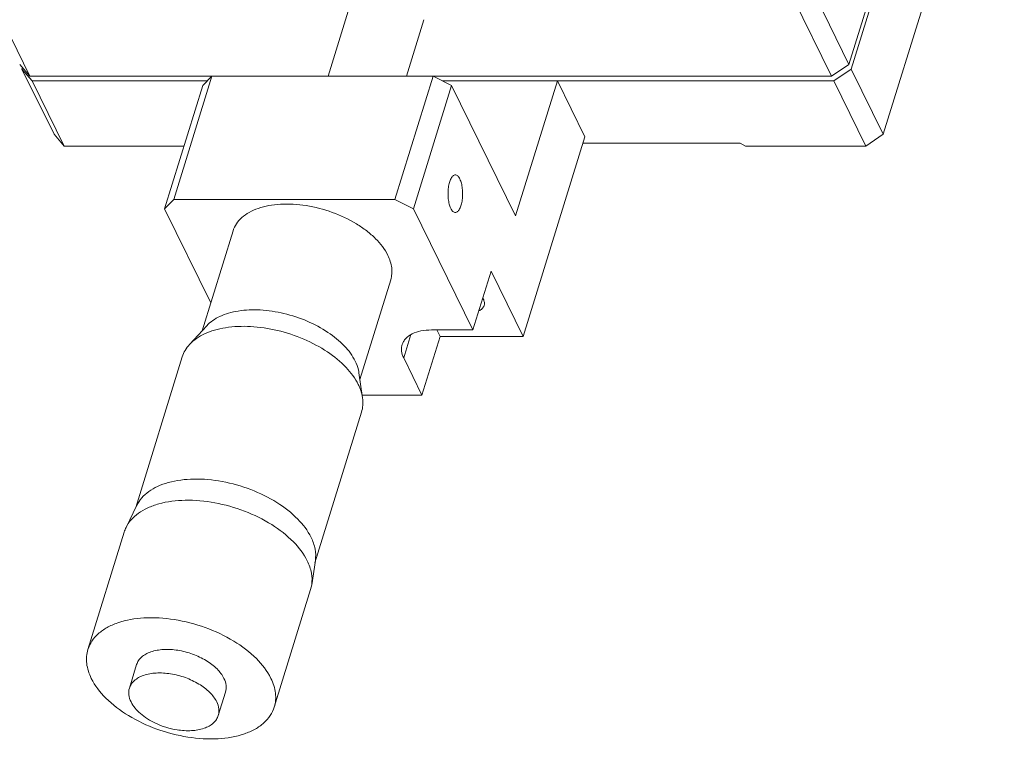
# Model space of a CAD drawing. Header units: millimetres. Extents: x 14258 to 14699, y 59 to 684.
# Tile 3 of 8: x 14459 to 14524, y 153 to 201. Entities that reach past the tile are written whole.
import ezdxf

# ---------------------------------------------------------------- set-up
doc = ezdxf.new("R2010")
doc.units = ezdxf.units.MM
doc.header["$LTSCALE"] = 0.3
doc.layers.add('轮廓线', color=7, linetype='Continuous', lineweight=20)

msp = doc.modelspace()

# ---------------------------------------------------------------- linework, layer by layer
at = {"layer": '轮廓线'}
for p, q in [((14524.284, 219.379), (14516.216, 193.271)), ((14513.929, 197.933), (14517.923, 210.858)), ((14507.98, 210.054), (14513.929, 197.933)), ((14518.075, 210.547), (14514.081, 197.622)), ((14453.396, 209.271), (14459.344, 197.15)), ((14512.765, 197.15), (14506.817, 209.271)), ((14480.831, 202.388), (14479.214, 197.155)), ((14485.608, 200.912), (14484.447, 197.155)), ((14458.665, 197.933), (14459.344, 197.15)), ((14458.817, 197.622), (14458.848, 197.721)), ((14459.496, 196.839), (14458.817, 197.622)), ((14460.953, 193.271), (14458.817, 197.622)), ((14512.765, 197.15), (14513.929, 197.933)), ((14514.081, 197.622), (14512.918, 196.839)), ((14516.216, 193.271), (14514.081, 197.622)), ((14459.344, 197.15), (14471.479, 197.15)), ((14471.479, 197.155), (14468.938, 188.93)), ((14471.479, 197.155), (14470.863, 196.533)), ((14486.216, 197.155), (14471.479, 197.155)), ((14486.216, 197.155), (14483.675, 188.93)), ((14487.442, 196.533), (14486.216, 197.155)), ((14486.226, 197.15), (14512.765, 197.15)), ((14471.166, 196.839), (14459.496, 196.839)), ((14461.632, 192.487), (14459.496, 196.839)), ((14468.322, 188.308), (14470.863, 196.533)), ((14484.901, 188.308), (14487.442, 196.533)), ((14512.918, 196.839), (14486.839, 196.839)), ((14491.713, 187.83), (14487.442, 196.533)), ((14494.497, 196.839), (14491.713, 187.83)), ((14496.327, 193.109), (14494.497, 196.839)), ((14515.053, 192.487), (14512.918, 196.839)), ((14461.632, 192.487), (14460.953, 193.271)), ((14492.212, 179.793), (14496.327, 193.109)), ((14516.216, 193.271), (14515.053, 192.487)), ((14469.613, 192.487), (14461.632, 192.487)), ((14506.672, 192.674), (14496.192, 192.674)), ((14507.04, 192.487), (14506.672, 192.674)), ((14515.053, 192.487), (14507.04, 192.487)), ((14468.322, 188.308), (14468.938, 188.93)), ((14483.675, 188.93), (14468.938, 188.93)), ((14483.675, 188.93), (14484.901, 188.308)), ((14468.322, 188.308), (14471.401, 182.033)), ((14484.901, 188.308), (14488.866, 180.227)), ((14472.882, 186.824), (14470.827, 180.175)), ((14488.866, 180.227), (14490.077, 184.144)), ((14492.212, 179.793), (14490.077, 184.144)), ((14483.391, 183.576), (14481.336, 176.927)), ((14471.13, 180.505), (14469.987, 179.26)), ((14484.736, 179.919), (14484.255, 178.362)), ((14486.103, 180.227), (14488.866, 180.227)), ((14486.472, 180.227), (14486.685, 179.793)), ((14486.685, 179.793), (14485.475, 175.876)), ((14486.685, 179.793), (14492.212, 179.793)), ((14469.502, 178.429), (14466.402, 168.395)), ((14485.475, 175.876), (14484.255, 178.362)), ((14481.273, 177.371), (14481.513, 175.698)), ((14485.475, 175.876), (14481.488, 175.876)), ((14481.445, 174.738), (14478.344, 164.704)), ((14466.47, 168.537), (14465.752, 167.056)), ((14465.632, 166.753), (14463.212, 158.919)), ((14478.368, 164.86), (14478.125, 163.232)), ((14478.053, 162.914), (14475.632, 155.081)), ((14478.053, 162.914), (14478.125, 163.232)), ((14466.46, 157.916), (14465.976, 156.349)), ((14472.384, 156.085), (14471.9, 154.518))]:
    msp.add_line(p, q, dxfattribs=at)
for centre, radius, start, end in [((14488.762, 181.885), 0.894, 26.19565, 30.97982), ((14467.685, 166.118), 2.148, 154.11413, 162.81239), ((14469.988, 158.832), 5.332, 244.67158, 260.98368)]:
    msp.add_arc(centre, radius, start, end, dxfattribs=at)
for points, knots in [([(14487.394, 188.333), (14487.35, 188.423), (14487.28, 188.632), (14487.221, 188.973), (14487.203, 189.345), (14487.228, 189.714), (14487.294, 190.047), (14487.382, 190.284), (14487.473, 190.428), (14487.542, 190.503), (14487.617, 190.551), (14487.671, 190.562), (14487.697, 190.562)], [0, 0, 0, 0, 0.123474, 0.2691, 0.42614, 0.582087, 0.724609, 0.843441, 0.892094, 0.933459, 0.968605, 1, 1, 1, 1]), ([(14487.697, 190.562), (14487.724, 190.562), (14487.784, 190.549), (14487.865, 190.492), (14487.939, 190.404), (14487.98, 190.332), (14487.999, 190.292)], [0, 0, 0, 0, 0.195442, 0.417871, 0.684176, 1, 1, 1, 1]), ([(14487.999, 190.292), (14488.043, 190.202), (14488.114, 189.993), (14488.173, 189.652), (14488.191, 189.28), (14488.165, 188.911), (14488.1, 188.578), (14488.011, 188.341), (14487.921, 188.197), (14487.851, 188.122), (14487.777, 188.074), (14487.722, 188.062), (14487.697, 188.062)], [0, 0, 0, 0, 0.123474, 0.2691, 0.42614, 0.582087, 0.724609, 0.843441, 0.892094, 0.933459, 0.968605, 1, 1, 1, 1]), ([(14483.202, 185.2), (14482.999, 185.613), (14482.544, 186.195), (14481.789, 186.851), (14480.851, 187.489), (14479.508, 188.119), (14477.792, 188.565), (14476.349, 188.657), (14475.28, 188.534), (14474.576, 188.354), (14473.966, 188.089), (14473.466, 187.741), (14473.091, 187.319), (14472.933, 186.991), (14472.882, 186.824)], [0, 0, 0, 0, 0.113698, 0.178341, 0.247242, 0.393369, 0.54223, 0.683124, 0.747806, 0.80752, 0.861966, 0.911413, 0.956843, 1, 1, 1, 1]), ([(14487.697, 188.062), (14487.669, 188.062), (14487.609, 188.076), (14487.529, 188.133), (14487.455, 188.221), (14487.414, 188.293), (14487.394, 188.333)], [0, 0, 0, 0, 0.195442, 0.417871, 0.684176, 1, 1, 1, 1]), ([(14483.391, 183.576), (14483.43, 183.701), (14483.48, 183.963), (14483.468, 184.522), (14483.331, 184.938), (14483.202, 185.2)], [0, 0, 0, 0, 0.234148, 0.475362, 1, 1, 1, 1]), ([(14489.614, 181.851), (14489.59, 181.775), (14489.496, 181.624), (14489.348, 181.53), (14489.266, 181.492)], [0, 0, 0, 0, 0.467698, 1, 1, 1, 1]), ([(14489.564, 182.279), (14489.598, 182.21), (14489.645, 182.068), (14489.634, 181.917), (14489.614, 181.851)], [0, 0, 0, 0, 0.525992, 1, 1, 1, 1]), ([(14471.13, 180.505), (14471.373, 180.77), (14471.858, 181.092), (14472.597, 181.363), (14473.495, 181.56), (14474.747, 181.602), (14476.301, 181.366), (14477.827, 180.863), (14479.197, 180.134), (14480.301, 179.241), (14480.843, 178.519), (14481.024, 178.15)], [0, 0, 0, 0, 0.095513, 0.150029, 0.209107, 0.33917, 0.480395, 0.624908, 0.764232, 0.89085, 1, 1, 1, 1]), ([(14469.987, 179.26), (14470.263, 179.56), (14470.815, 179.927), (14471.655, 180.235), (14472.676, 180.458), (14474.098, 180.506), (14475.864, 180.238), (14477.597, 179.667), (14479.155, 178.838), (14480.409, 177.823), (14481.025, 177.002), (14481.23, 176.583)], [0, 0, 0, 0, 0.095513, 0.15003, 0.209107, 0.33917, 0.480396, 0.624908, 0.764232, 0.890851, 1, 1, 1, 1]), ([(14486.103, 180.227), (14485.868, 180.227), (14485.426, 180.19), (14484.832, 180.004), (14484.442, 179.735), (14484.239, 179.467), (14484.175, 179.322), (14484.152, 179.248)], [0, 0, 0, 0, 0.303425, 0.56919, 0.796734, 0.900142, 1, 1, 1, 1]), ([(14469.502, 178.429), (14469.549, 178.58), (14469.681, 178.878), (14469.876, 179.139), (14469.987, 179.26)], [0, 0, 0, 0, 0.491514, 1, 1, 1, 1]), ([(14484.152, 179.248), (14484.131, 179.18), (14484.103, 179.037), (14484.11, 178.732), (14484.185, 178.505), (14484.255, 178.362)], [0, 0, 0, 0, 0.23413, 0.475347, 1, 1, 1, 1]), ([(14481.273, 177.371), (14481.263, 177.435), (14481.212, 177.704), (14481.115, 177.963), (14481.024, 178.15)], [0, 0, 0, 0, 0.23903, 1, 1, 1, 1]), ([(14481.23, 176.583), (14481.266, 176.51), (14481.393, 176.227), (14481.481, 175.925), (14481.513, 175.698)], [0, 0, 0, 0, 0.262316, 1, 1, 1, 1]), ([(14481.513, 175.698), (14481.537, 175.535), (14481.551, 175.21), (14481.492, 174.89), (14481.445, 174.738)], [0, 0, 0, 0, 0.50848, 1, 1, 1, 1]), ([(14466.47, 168.537), (14466.556, 168.713), (14466.786, 169.054), (14467.265, 169.479), (14467.87, 169.822), (14468.863, 170.174), (14470.324, 170.349), (14472.192, 170.175), (14474.074, 169.643), (14475.79, 168.803), (14477.179, 167.736), (14477.861, 166.853), (14478.083, 166.4)], [0, 0, 0, 0, 0.04361, 0.09031, 0.141382, 0.197427, 0.323786, 0.46507, 0.612681, 0.756651, 0.887781, 1, 1, 1, 1]), ([(14477.829, 164.834), (14477.598, 165.304), (14476.889, 166.223), (14475.444, 167.333), (14473.659, 168.207), (14471.702, 168.759), (14469.76, 168.94), (14468.24, 168.759), (14467.208, 168.392), (14466.578, 168.036), (14466.08, 167.594), (14465.841, 167.239), (14465.752, 167.056)], [0, 0, 0, 0, 0.112217, 0.243349, 0.387319, 0.53493, 0.676213, 0.802573, 0.858618, 0.90969, 0.95639, 1, 1, 1, 1]), ([(14478.368, 164.86), (14478.405, 165.109), (14478.386, 165.648), (14478.205, 166.152), (14478.083, 166.4)], [0, 0, 0, 0, 0.475896, 1, 1, 1, 1]), ([(14478.125, 163.232), (14478.164, 163.491), (14478.144, 164.051), (14477.956, 164.575), (14477.829, 164.834)], [0, 0, 0, 0, 0.475886, 1, 1, 1, 1]), ([(14475.409, 157), (14475.169, 157.488), (14474.425, 158.438), (14472.91, 159.573), (14471.044, 160.45), (14469.014, 160.977), (14467.027, 161.104), (14465.498, 160.851), (14464.493, 160.414), (14463.902, 160.004), (14463.459, 159.505), (14463.273, 159.117), (14463.212, 158.919)], [0, 0, 0, 0, 0.11376, 0.247137, 0.39334, 0.54228, 0.683248, 0.807417, 0.861892, 0.911366, 0.95682, 1, 1, 1, 1]), ([(14463.212, 158.919), (14463.166, 158.772), (14463.107, 158.462), (14463.121, 157.801), (14463.283, 157.31), (14463.435, 157)], [0, 0, 0, 0, 0.234129, 0.475345, 1, 1, 1, 1]), ([(14472.277, 157), (14472.163, 157.233), (14471.808, 157.686), (14471.085, 158.227), (14470.195, 158.646), (14469.227, 158.897), (14468.28, 158.957), (14467.55, 158.837), (14467.071, 158.628), (14466.789, 158.432), (14466.578, 158.195), (14466.489, 158.009), (14466.46, 157.915)], [0, 0, 0, 0, 0.113768, 0.247142, 0.393348, 0.542289, 0.683257, 0.807423, 0.861897, 0.911367, 0.956821, 1, 1, 1, 1]), ([(14475.632, 155.081), (14475.571, 154.884), (14475.385, 154.496), (14474.942, 153.997), (14474.351, 153.586), (14473.346, 153.149), (14471.817, 152.897), (14469.83, 153.023), (14467.8, 153.551), (14465.934, 154.427), (14464.419, 155.562), (14463.675, 156.512), (14463.435, 157)], [0, 0, 0, 0, 0.04318, 0.088634, 0.138108, 0.192583, 0.316752, 0.45772, 0.60666, 0.752863, 0.88624, 1, 1, 1, 1]), ([(14471.793, 155.434), (14471.679, 155.666), (14471.324, 156.119), (14470.601, 156.661), (14469.711, 157.079), (14468.743, 157.33), (14467.796, 157.391), (14467.066, 157.27), (14466.587, 157.062), (14466.305, 156.866), (14466.094, 156.628), (14466.005, 156.443), (14465.976, 156.349)], [0, 0, 0, 0, 0.113764, 0.247137, 0.393341, 0.542281, 0.683248, 0.807418, 0.861891, 0.911364, 0.95682, 1, 1, 1, 1]), ([(14472.277, 157), (14472.35, 156.853), (14472.451, 156.55), (14472.428, 156.227), (14472.384, 156.085)], [0, 0, 0, 0, 0.525999, 1, 1, 1, 1]), ([(14475.409, 157), (14475.561, 156.69), (14475.723, 156.199), (14475.737, 155.538), (14475.678, 155.228), (14475.632, 155.081)], [0, 0, 0, 0, 0.524655, 0.765871, 1, 1, 1, 1]), ([(14465.976, 156.349), (14465.932, 156.207), (14465.908, 155.884), (14466.01, 155.581), (14466.083, 155.434)], [0, 0, 0, 0, 0.473982, 1, 1, 1, 1]), ([(14466.083, 155.434), (14466.229, 155.136), (14466.722, 154.569), (14467.348, 154.183), (14467.707, 154.012)], [0, 0, 0, 0, 0.45528, 1, 1, 1, 1]), ([(14471.9, 154.518), (14471.943, 154.66), (14471.967, 154.983), (14471.866, 155.286), (14471.793, 155.434)], [0, 0, 0, 0, 0.473982, 1, 1, 1, 1]), ([(14469.152, 153.566), (14469.47, 153.516), (14470.078, 153.476), (14470.808, 153.597), (14471.288, 153.805), (14471.57, 154.001), (14471.782, 154.239), (14471.87, 154.424), (14471.9, 154.518)], [0, 0, 0, 0, 0.307985, 0.579286, 0.698302, 0.806384, 0.905681, 1, 1, 1, 1])]:
    msp.add_open_spline(points, degree=3, knots=knots, dxfattribs=at)

doc.saveas('drawing.dxf')
